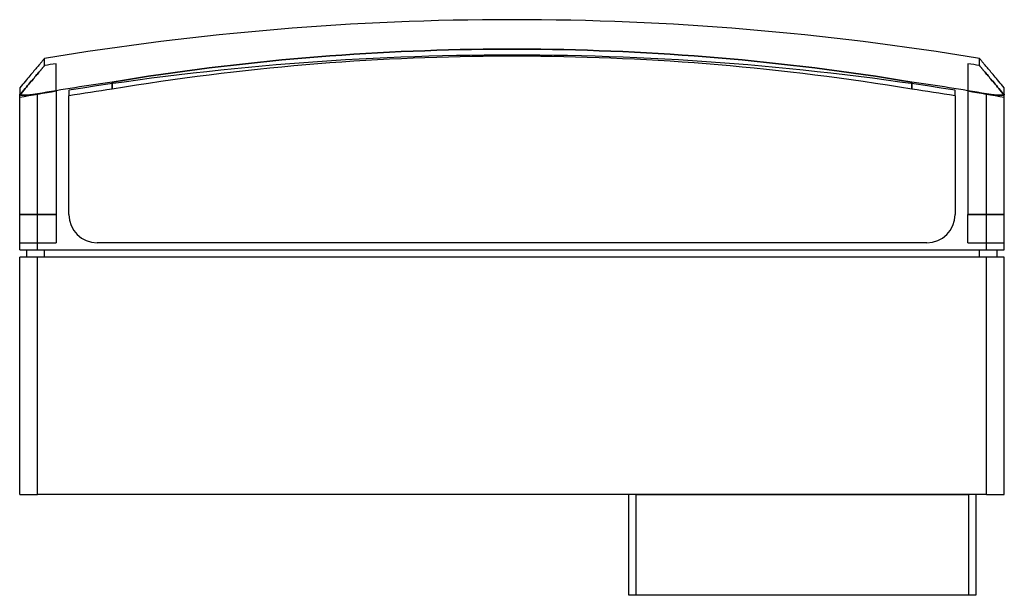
# Model space of a CAD drawing. Header units: millimetres. Extents: x -139 to 139, y -28 to 134.
import ezdxf

# ---------------------------------------------------------------- set-up
doc = ezdxf.new("R2010")
doc.units = ezdxf.units.MM
doc.layers.add('MAIN-1', color=7, linetype='Continuous')
doc.layers.add('MAIN-2', color=7, linetype='Continuous')

msp = doc.modelspace()

# ---------------------------------------------------------------- linework, layer by layer
at = {"layer": 'MAIN-1'}
for p, q in [((-31.25, 124.99), (-27.91, 125.13)), ((-27.91, 125.13), (-24.59, 125.25)), ((-24.59, 125.25), (-21.27, 125.36)), ((-21.27, 125.36), (-17.97, 125.46)), ((-17.97, 125.46), (-14.67, 125.54)), ((-14.67, 125.54), (-11.39, 125.6)), ((-11.39, 125.6), (-8.12, 125.64)), ((-8.12, 125.64), (-4.86, 125.67)), ((-4.86, 125.67), (-1.62, 125.69)), ((-1.62, 125.69), (1.62, 125.69)), ((1.62, 125.69), (4.86, 125.67)), ((4.86, 125.67), (8.12, 125.64)), ((8.12, 125.64), (11.39, 125.6)), ((11.39, 125.6), (14.67, 125.54)), ((14.67, 125.54), (17.97, 125.46)), ((17.97, 125.46), (21.27, 125.36)), ((21.27, 125.36), (24.59, 125.25)), ((24.59, 125.25), (27.91, 125.13)), ((27.91, 125.13), (31.25, 124.99)), ((-132.54, 122.39), (-132.66, 122.26)), ((-132.44, 122.52), (-132.54, 122.39)), ((-132.34, 122.63), (-132.44, 122.52)), ((-132.26, 122.72), (-132.34, 122.63)), ((-132.19, 122.81), (-132.26, 122.72)), ((-132.13, 122.88), (-132.19, 122.81)), ((-132.09, 122.93), (-132.13, 122.88)), ((-132.1, 122.91), (-132.07, 122.95)), ((-132.05, 122.98), (-132.09, 122.93)), ((-132.07, 122.95), (-132.05, 122.98)), ((-132.02, 123.01), (-132.05, 122.98)), ((-132.05, 122.98), (-132.03, 123)), ((-132.03, 123), (-132.01, 123.02)), ((-132.01, 123.03), (-132.02, 123.01)), ((-132.01, 123.02), (-132, 123.03)), ((-132, 123.03), (-132.01, 123.03)), ((-132, 123.03), (-132, 123.03)), ((-68.42, 122.3), (-65.01, 122.63)), ((-65.01, 122.63), (-61.61, 122.94)), ((-61.61, 122.94), (-58.21, 123.24)), ((-58.21, 123.24), (-54.82, 123.51)), ((-54.82, 123.51), (-51.43, 123.78)), ((-51.43, 123.78), (-48.05, 124.02)), ((-48.05, 124.02), (-44.68, 124.25)), ((-44.68, 124.25), (-41.31, 124.46)), ((-41.29, 122.46), (-44.66, 122.25)), ((-41.31, 124.46), (-37.95, 124.65)), ((-37.93, 122.65), (-41.29, 122.46)), ((-37.95, 124.65), (-34.59, 124.83)), ((-34.58, 122.83), (-37.93, 122.65)), ((-34.59, 124.83), (-31.25, 124.99)), ((-31.24, 122.99), (-34.58, 122.83)), ((-27.9, 123.13), (-31.24, 122.99)), ((-24.58, 123.25), (-27.9, 123.13)), ((-21.26, 123.36), (-24.58, 123.25)), ((-17.96, 123.46), (-21.26, 123.36)), ((-14.66, 123.54), (-17.96, 123.46)), ((-11.38, 123.6), (-14.66, 123.54)), ((-8.11, 123.64), (-11.38, 123.6)), ((-4.86, 123.67), (-8.11, 123.64)), ((-1.62, 123.69), (-4.86, 123.67)), ((1.62, 123.69), (-1.62, 123.69)), ((4.86, 123.67), (1.62, 123.69)), ((8.11, 123.64), (4.86, 123.67)), ((11.38, 123.6), (8.11, 123.64)), ((14.66, 123.54), (11.38, 123.6)), ((17.96, 123.46), (14.66, 123.54)), ((21.26, 123.36), (17.96, 123.46)), ((24.58, 123.25), (21.26, 123.36)), ((27.9, 123.13), (24.58, 123.25)), ((31.24, 122.99), (27.9, 123.13)), ((34.58, 122.83), (31.24, 122.99)), ((31.25, 124.99), (34.59, 124.83)), ((37.93, 122.65), (34.58, 122.83)), ((34.59, 124.83), (37.95, 124.65)), ((41.29, 122.46), (37.93, 122.65)), ((37.95, 124.65), (41.31, 124.46)), ((44.66, 122.25), (41.29, 122.46)), ((41.31, 124.46), (44.68, 124.25)), ((44.68, 124.25), (48.05, 124.02)), ((48.05, 124.02), (51.43, 123.78)), ((51.43, 123.78), (54.82, 123.51)), ((54.82, 123.51), (58.21, 123.24)), ((58.21, 123.24), (61.61, 122.94)), ((61.61, 122.94), (65.01, 122.63)), ((65.01, 122.63), (68.42, 122.3)), ((132, 123.03), (132, 123.03)), ((132, 123.03), (132.01, 123.02)), ((132.01, 123.03), (132, 123.03)), ((132.02, 123.01), (132.01, 123.03)), ((132.01, 123.02), (132.03, 123)), ((132.05, 122.98), (132.02, 123.01)), ((132.03, 123), (132.05, 122.98)), ((132.05, 122.98), (132.07, 122.95)), ((132.09, 122.93), (132.05, 122.98)), ((132.07, 122.95), (132.1, 122.91)), ((132.13, 122.88), (132.09, 122.93)), ((132.19, 122.81), (132.13, 122.88)), ((132.26, 122.72), (132.19, 122.81)), ((132.34, 122.63), (132.26, 122.72)), ((132.44, 122.52), (132.34, 122.63)), ((132.54, 122.39), (132.44, 122.52)), ((132.66, 122.26), (132.54, 122.39)), ((-134.71, 119.83), (-134.97, 119.52)), ((-134.46, 120.12), (-134.71, 119.83)), ((-134.23, 120.4), (-134.46, 120.12)), ((-134.01, 120.66), (-134.23, 120.4)), ((-133.8, 120.91), (-134.01, 120.66)), ((-133.6, 121.14), (-133.8, 120.91)), ((-133.41, 121.37), (-133.6, 121.14)), ((-133.24, 121.57), (-133.41, 121.37)), ((-133.08, 121.76), (-133.24, 121.57)), ((-132.92, 121.94), (-133.08, 121.76)), ((-132.79, 122.11), (-132.92, 121.94)), ((-132.66, 122.26), (-132.79, 122.11)), ((-92.34, 119.49), (-88.92, 119.94)), ((-88.92, 119.94), (-85.5, 120.38)), ((-85.5, 120.38), (-82.08, 120.8)), ((-82.08, 120.8), (-78.66, 121.2)), ((-78.66, 121.2), (-75.24, 121.58)), ((-75.24, 119.58), (-78.65, 119.2)), ((-75.24, 121.58), (-71.83, 121.95)), ((-71.82, 119.95), (-75.24, 119.58)), ((-71.83, 121.95), (-68.42, 122.3)), ((-68.41, 120.3), (-71.82, 119.95)), ((-65, 120.63), (-68.41, 120.3)), ((-61.6, 120.94), (-65, 120.63)), ((-58.2, 121.24), (-61.6, 120.94)), ((-54.81, 121.52), (-58.2, 121.24)), ((-51.42, 121.78), (-54.81, 121.52)), ((-48.04, 122.02), (-51.42, 121.78)), ((-44.66, 122.25), (-48.04, 122.02)), ((48.04, 122.02), (44.66, 122.25)), ((51.42, 121.78), (48.04, 122.02)), ((54.81, 121.52), (51.42, 121.78)), ((58.2, 121.24), (54.81, 121.52)), ((61.6, 120.94), (58.2, 121.24)), ((65, 120.63), (61.6, 120.94)), ((68.41, 120.3), (65, 120.63)), ((71.82, 119.95), (68.41, 120.3)), ((68.42, 122.3), (71.83, 121.95)), ((75.24, 119.58), (71.82, 119.95)), ((71.83, 121.95), (75.24, 121.58)), ((75.24, 121.58), (78.66, 121.2)), ((78.65, 119.2), (75.24, 119.58)), ((78.66, 121.2), (82.08, 120.8)), ((82.08, 120.8), (85.5, 120.38)), ((85.5, 120.38), (88.92, 119.94)), ((88.92, 119.94), (92.34, 119.49)), ((132.79, 122.11), (132.66, 122.26)), ((132.92, 121.94), (132.79, 122.11)), ((133.08, 121.76), (132.92, 121.94)), ((133.24, 121.57), (133.08, 121.76)), ((133.41, 121.37), (133.24, 121.57)), ((133.6, 121.14), (133.41, 121.37)), ((133.8, 120.91), (133.6, 121.14)), ((134.01, 120.66), (133.8, 120.91)), ((134.23, 120.4), (134.01, 120.66)), ((134.46, 120.12), (134.23, 120.4)), ((134.71, 119.83), (134.46, 120.12)), ((134.97, 119.52), (134.71, 119.83)), ((-137.11, 116.98), (-137.46, 116.56)), ((-136.77, 117.38), (-137.11, 116.98)), ((-136.44, 117.78), (-136.77, 117.38)), ((-136.12, 118.16), (-136.44, 117.78)), ((-135.81, 118.52), (-136.12, 118.16)), ((-135.52, 118.87), (-135.81, 118.52)), ((-135.24, 119.2), (-135.52, 118.87)), ((-134.97, 119.52), (-135.24, 119.2)), ((-112.85, 116.39), (-109.44, 116.95)), ((-109.44, 116.95), (-106.02, 117.49)), ((-106.02, 117.49), (-102.6, 118.02)), ((-102.6, 118.02), (-99.18, 118.53)), ((-99.18, 118.53), (-95.76, 119.02)), ((-95.76, 117.02), (-99.18, 116.53)), ((-95.76, 119.02), (-92.34, 119.49)), ((-92.34, 117.49), (-95.76, 117.02)), ((-88.91, 117.94), (-92.34, 117.49)), ((-85.49, 118.38), (-88.91, 117.94)), ((-82.07, 118.8), (-85.49, 118.38)), ((-78.65, 119.2), (-82.07, 118.8)), ((82.07, 118.8), (78.65, 119.2)), ((85.49, 118.38), (82.07, 118.8)), ((88.91, 117.94), (85.49, 118.38)), ((92.34, 117.49), (88.91, 117.94)), ((92.34, 119.49), (95.76, 119.02)), ((95.76, 117.02), (92.34, 117.49)), ((95.76, 119.02), (99.18, 118.53)), ((99.18, 116.53), (95.76, 117.02)), ((99.18, 118.53), (102.6, 118.02)), ((102.6, 118.02), (106.02, 117.49)), ((106.02, 117.49), (109.44, 116.95)), ((109.44, 116.95), (112.85, 116.39)), ((135.24, 119.2), (134.97, 119.52)), ((135.52, 118.87), (135.24, 119.2)), ((135.81, 118.52), (135.52, 118.87)), ((136.12, 118.16), (135.81, 118.52)), ((136.44, 117.78), (136.12, 118.16)), ((136.77, 117.38), (136.44, 117.78)), ((137.11, 116.98), (136.77, 117.38)), ((137.46, 116.56), (137.11, 116.98)), ((-138.6, 115.2), (-139, 114.72)), ((-139, 114.72), (-139, 112.94)), ((-138.21, 115.67), (-138.6, 115.2)), ((-137.83, 116.12), (-138.21, 115.67)), ((-137.46, 116.56), (-137.83, 116.12)), ((-112.85, 114.39), (-112.85, 116.39)), ((-109.44, 114.95), (-112.85, 114.39)), ((-106.02, 115.49), (-109.44, 114.95)), ((-102.6, 116.02), (-106.02, 115.49)), ((-99.18, 116.53), (-102.6, 116.02)), ((102.6, 116.02), (99.18, 116.53)), ((106.02, 115.49), (102.6, 116.02)), ((109.44, 114.95), (106.02, 115.49)), ((112.85, 114.39), (109.44, 114.95)), ((112.85, 116.39), (112.85, 114.39)), ((137.83, 116.12), (137.46, 116.56)), ((138.21, 115.67), (137.83, 116.12)), ((138.6, 115.2), (138.21, 115.67)), ((139, 114.72), (138.6, 115.2)), ((139, 112.94), (139, 114.72)), ((-139, 112.94), (-139, 112.91)), ((-139, 69), (-139, 112.94)), ((-139, 112.91), (-138.98, 112.88)), ((-138.98, 112.88), (-138.96, 112.85)), ((-138.96, 112.85), (-138.92, 112.83)), ((-138.92, 112.83), (-138.88, 112.8)), ((-138.88, 112.8), (-138.82, 112.78)), ((-138.82, 112.78), (-138.76, 112.75)), ((-138.76, 112.75), (-138.68, 112.73)), ((-138.68, 112.73), (-138.6, 112.72)), ((-138.6, 112.72), (-138.5, 112.7)), ((-138.5, 112.7), (-138.4, 112.69)), ((-138.4, 112.69), (-138.29, 112.68)), ((-138.29, 112.68), (-138.17, 112.67)), ((-138.17, 112.67), (-138.04, 112.66)), ((-138.04, 112.66), (-137.9, 112.66)), ((-137.9, 112.66), (-137.76, 112.66)), ((-137.76, 112.66), (-137.61, 112.66)), ((-137.61, 112.66), (-137.46, 112.66)), ((-137.46, 112.66), (-137.29, 112.67)), ((-137.29, 112.67), (-137.12, 112.68)), ((-137.12, 112.68), (-136.95, 112.69)), ((-136.95, 112.69), (-136.76, 112.7)), ((-136.76, 112.7), (-136.57, 112.71)), ((-136.57, 112.71), (-136.37, 112.73)), ((-136.37, 112.73), (-136.17, 112.75)), ((-136.17, 112.75), (-135.96, 112.77)), ((-135.96, 112.77), (-135.75, 112.79)), ((-135.75, 112.79), (-135.53, 112.82)), ((-135.53, 112.82), (-135.31, 112.85)), ((-135.31, 112.85), (-135.09, 112.88)), ((-135.09, 112.88), (-134.87, 112.91)), ((-134.87, 112.91), (-134.65, 112.94)), ((-134.65, 112.94), (-134.43, 112.98)), ((-134.43, 112.98), (-134.21, 113.01)), ((-134.21, 113.01), (-134, 113.05)), ((-134, 69), (-134, 113.05)), ((-125.1, 79), (-125.1, 112.53)), ((125.1, 112.53), (125.1, 79)), ((134, 113.05), (134.21, 113.01)), ((134, 69), (134, 113.05)), ((134.21, 113.01), (134.43, 112.98)), ((134.43, 112.98), (134.65, 112.94)), ((134.65, 112.94), (134.87, 112.91)), ((134.87, 112.91), (135.09, 112.88)), ((135.09, 112.88), (135.31, 112.85)), ((135.31, 112.85), (135.53, 112.82)), ((135.53, 112.82), (135.75, 112.79)), ((135.75, 112.79), (135.96, 112.77)), ((135.96, 112.77), (136.17, 112.75)), ((136.17, 112.75), (136.37, 112.73)), ((136.37, 112.73), (136.57, 112.71)), ((136.57, 112.71), (136.76, 112.7)), ((136.76, 112.7), (136.95, 112.69)), ((136.95, 112.69), (137.12, 112.68)), ((137.12, 112.68), (137.29, 112.67)), ((137.29, 112.67), (137.46, 112.66)), ((137.46, 112.66), (137.61, 112.66)), ((137.61, 112.66), (137.76, 112.66)), ((137.76, 112.66), (137.9, 112.66)), ((137.9, 112.66), (138.04, 112.66)), ((138.04, 112.66), (138.17, 112.67)), ((138.17, 112.67), (138.29, 112.68)), ((138.29, 112.68), (138.4, 112.69)), ((138.4, 112.69), (138.5, 112.7)), ((138.5, 112.7), (138.6, 112.72)), ((138.6, 112.72), (138.68, 112.73)), ((138.68, 112.73), (138.76, 112.75)), ((138.76, 112.75), (138.82, 112.78)), ((138.82, 112.78), (138.88, 112.8)), ((138.88, 112.8), (138.92, 112.83)), ((138.92, 112.83), (138.96, 112.85)), ((138.96, 112.85), (138.98, 112.88)), ((138.98, 112.88), (139, 112.91)), ((139, 112.91), (139, 112.94)), ((139, 69), (139, 112.94)), ((117.1, 71), (-117.1, 71)), ((-139, 69), (-134, 69)), ((-134, 67), (-139, 67)), ((-139, 0), (-139, 67)), ((-137, 67), (-137, 69)), ((-134, 69), (134, 69)), ((134, 67), (-134, 67)), ((-134, 0), (-134, 67)), ((-132, 67), (-132, 69)), ((132, 67), (132, 69)), ((134, 69), (139, 69)), ((139, 67), (134, 67)), ((134, 0), (134, 67)), ((137, 67), (137, 69)), ((139, 0), (139, 67)), ((33, -28.5), (33, 0)), ((131, 0), (131, -28.5)), ((-139, 0), (-134, 0)), ((134, 0), (-134, 0)), ((134, 0), (139, 0)), ((131, -28.5), (33, -28.5))]:
    msp.add_line(p, q, dxfattribs=at)
for centre, radius, start, end in [((0, -666), 800, 89.99998, 99.49722), ((0, -666), 800, 80.50275, 89.99998), ((0, -666), 790.49, 98.20789, 99.75963), ((0, -668), 790.49, 98.20789, 99.10571), ((0, -666), 790.49, 80.24033, 81.79213), ((0, -668), 790.49, 80.89425, 81.79213), ((-117.1, 79), 8, 180, 270), ((117.1, 79), 8, 270, 0)]:
    msp.add_arc(centre, radius, start, end, dxfattribs=at)
at = {"layer": 'MAIN-2'}
for p, q in [((-27.91, 125.13), (-31.25, 124.99)), ((-24.59, 125.25), (-27.91, 125.13)), ((-21.27, 125.36), (-24.59, 125.25)), ((-17.97, 125.46), (-21.27, 125.36)), ((-14.67, 125.54), (-17.97, 125.46)), ((-11.39, 125.6), (-14.67, 125.54)), ((-8.12, 125.64), (-11.39, 125.6)), ((-4.86, 125.67), (-8.12, 125.64)), ((-1.62, 125.69), (-4.86, 125.67)), ((1.62, 125.69), (-1.62, 125.69)), ((4.86, 125.67), (1.62, 125.69)), ((8.12, 125.64), (4.86, 125.67)), ((11.39, 125.6), (8.12, 125.64)), ((14.67, 125.54), (11.39, 125.6)), ((17.97, 125.46), (14.67, 125.54)), ((21.27, 125.36), (17.97, 125.46)), ((24.59, 125.25), (21.27, 125.36)), ((27.91, 125.13), (24.59, 125.25)), ((31.25, 124.99), (27.91, 125.13)), ((-132, 121.03), (-132, 123.03)), ((-65.01, 122.63), (-68.42, 122.3)), ((-61.61, 122.94), (-65.01, 122.63)), ((-58.21, 123.24), (-61.61, 122.94)), ((-54.82, 123.51), (-58.21, 123.24)), ((-51.43, 123.78), (-54.82, 123.51)), ((-48.05, 124.02), (-51.43, 123.78)), ((-44.68, 124.25), (-48.05, 124.02)), ((-41.31, 124.46), (-44.68, 124.25)), ((-37.95, 124.65), (-41.31, 124.46)), ((-34.59, 124.83), (-37.95, 124.65)), ((-31.25, 124.99), (-34.59, 124.83)), ((34.59, 124.83), (31.25, 124.99)), ((37.95, 124.65), (34.59, 124.83)), ((41.31, 124.46), (37.95, 124.65)), ((44.68, 124.25), (41.31, 124.46)), ((48.05, 124.02), (44.68, 124.25)), ((51.43, 123.78), (48.05, 124.02)), ((54.82, 123.51), (51.43, 123.78)), ((58.21, 123.24), (54.82, 123.51)), ((61.61, 122.94), (58.21, 123.24)), ((65.01, 122.63), (61.61, 122.94)), ((68.42, 122.3), (65.01, 122.63)), ((132, 121.03), (132, 123.03)), ((-133.24, 119.57), (-133.41, 119.37)), ((-133.41, 119.37), (-133.24, 119.57)), ((-133.07, 119.76), (-133.24, 119.57)), ((-133.24, 119.57), (-133.07, 119.76)), ((-132.92, 119.94), (-133.07, 119.76)), ((-133.07, 119.76), (-132.92, 119.94)), ((-132.78, 120.11), (-132.92, 119.94)), ((-132.92, 119.94), (-132.78, 120.11)), ((-132.66, 120.26), (-132.78, 120.11)), ((-132.78, 120.11), (-132.66, 120.26)), ((-132.54, 120.39), (-132.66, 120.26)), ((-132.66, 120.26), (-132.54, 120.39)), ((-132.44, 120.52), (-132.54, 120.39)), ((-132.54, 120.39), (-132.44, 120.52)), ((-132.34, 120.63), (-132.44, 120.52)), ((-132.44, 120.52), (-132.34, 120.63)), ((-132.26, 120.72), (-132.34, 120.63)), ((-132.34, 120.63), (-132.26, 120.72)), ((-132.19, 120.81), (-132.26, 120.72)), ((-132.26, 120.72), (-132.19, 120.81)), ((-132.13, 120.88), (-132.19, 120.81)), ((-132.19, 120.81), (-132.13, 120.88)), ((-132.09, 120.93), (-132.13, 120.88)), ((-132.13, 120.88), (-132.09, 120.93)), ((-132.05, 120.98), (-132.09, 120.93)), ((-132.09, 120.93), (-132.05, 120.98)), ((-132.02, 121.01), (-132.05, 120.98)), ((-132.05, 120.98), (-132.02, 121.01)), ((-132.01, 121.03), (-132.02, 121.01)), ((-132.02, 121.01), (-132.01, 121.03)), ((-132, 121.03), (-132.01, 121.03)), ((-132.01, 121.03), (-132, 121.03)), ((-128.7, 113.78), (-128.7, 121.58)), ((-88.92, 119.94), (-92.34, 119.49)), ((-85.5, 120.38), (-88.92, 119.94)), ((-82.08, 120.8), (-85.5, 120.38)), ((-78.66, 121.2), (-82.08, 120.8)), ((-75.24, 121.58), (-78.66, 121.2)), ((-71.83, 121.95), (-75.24, 121.58)), ((-68.42, 122.3), (-71.83, 121.95)), ((71.83, 121.95), (68.42, 122.3)), ((75.24, 121.58), (71.83, 121.95)), ((78.66, 121.2), (75.24, 121.58)), ((82.08, 120.8), (78.66, 121.2)), ((85.5, 120.38), (82.08, 120.8)), ((88.92, 119.94), (85.5, 120.38)), ((92.34, 119.49), (88.92, 119.94)), ((128.7, 121.58), (128.7, 113.78)), ((132, 121.03), (132.01, 121.03)), ((132.01, 121.03), (132, 121.03)), ((132.01, 121.03), (132.02, 121.01)), ((132.02, 121.01), (132.01, 121.03)), ((132.02, 121.01), (132.05, 120.98)), ((132.05, 120.98), (132.02, 121.01)), ((132.05, 120.98), (132.09, 120.93)), ((132.09, 120.93), (132.05, 120.98)), ((132.09, 120.93), (132.13, 120.88)), ((132.13, 120.88), (132.09, 120.93)), ((132.13, 120.88), (132.19, 120.81)), ((132.19, 120.81), (132.13, 120.88)), ((132.19, 120.81), (132.26, 120.72)), ((132.26, 120.72), (132.19, 120.81)), ((132.26, 120.72), (132.34, 120.63)), ((132.34, 120.63), (132.26, 120.72)), ((132.34, 120.63), (132.44, 120.52)), ((132.44, 120.52), (132.34, 120.63)), ((132.44, 120.52), (132.54, 120.39)), ((132.54, 120.39), (132.44, 120.52)), ((132.54, 120.39), (132.66, 120.26)), ((132.66, 120.26), (132.54, 120.39)), ((132.66, 120.26), (132.78, 120.11)), ((132.78, 120.11), (132.66, 120.26)), ((132.78, 120.11), (132.92, 119.94)), ((132.92, 119.94), (132.78, 120.11)), ((132.92, 119.94), (133.07, 119.76)), ((133.07, 119.76), (132.92, 119.94)), ((133.07, 119.76), (133.24, 119.57)), ((133.24, 119.57), (133.07, 119.76)), ((133.24, 119.57), (133.41, 119.37)), ((133.41, 119.37), (133.24, 119.57)), ((-135.52, 116.87), (-135.81, 116.52)), ((-135.81, 116.52), (-135.52, 116.87)), ((-135.24, 117.2), (-135.52, 116.87)), ((-135.52, 116.87), (-135.24, 117.2)), ((-134.96, 117.52), (-135.24, 117.2)), ((-135.24, 117.2), (-134.96, 117.52)), ((-134.71, 117.83), (-134.96, 117.52)), ((-134.96, 117.52), (-134.71, 117.83)), ((-134.46, 118.12), (-134.71, 117.83)), ((-134.71, 117.83), (-134.46, 118.12)), ((-134.23, 118.4), (-134.46, 118.12)), ((-134.46, 118.12), (-134.23, 118.4)), ((-134.01, 118.66), (-134.23, 118.4)), ((-134.23, 118.4), (-134.01, 118.66)), ((-133.8, 118.91), (-134.01, 118.66)), ((-134.01, 118.66), (-133.8, 118.91)), ((-133.6, 119.15), (-133.8, 118.91)), ((-133.8, 118.91), (-133.6, 119.15)), ((-133.41, 119.37), (-133.6, 119.15)), ((-133.6, 119.15), (-133.41, 119.37)), ((-109.44, 116.95), (-112.85, 116.39)), ((-106.02, 117.49), (-109.44, 116.95)), ((-102.6, 118.02), (-106.02, 117.49)), ((-99.18, 118.53), (-102.6, 118.02)), ((-95.76, 119.02), (-99.18, 118.53)), ((-92.34, 119.49), (-95.76, 119.02)), ((95.76, 119.02), (92.34, 119.49)), ((99.18, 118.53), (95.76, 119.02)), ((102.6, 118.02), (99.18, 118.53)), ((106.02, 117.49), (102.6, 118.02)), ((109.44, 116.95), (106.02, 117.49)), ((112.85, 116.39), (109.44, 116.95)), ((133.41, 119.37), (133.6, 119.15)), ((133.6, 119.15), (133.41, 119.37)), ((133.6, 119.15), (133.8, 118.91)), ((133.8, 118.91), (133.6, 119.15)), ((133.8, 118.91), (134.01, 118.66)), ((134.01, 118.66), (133.8, 118.91)), ((134.01, 118.66), (134.23, 118.4)), ((134.23, 118.4), (134.01, 118.66)), ((134.23, 118.4), (134.46, 118.12)), ((134.46, 118.12), (134.23, 118.4)), ((134.46, 118.12), (134.71, 117.83)), ((134.71, 117.83), (134.46, 118.12)), ((134.71, 117.83), (134.96, 117.52)), ((134.96, 117.52), (134.71, 117.83)), ((134.96, 117.52), (135.24, 117.2)), ((135.24, 117.2), (134.96, 117.52)), ((135.24, 117.2), (135.52, 116.87)), ((135.52, 116.87), (135.24, 117.2)), ((135.52, 116.87), (135.81, 116.52)), ((135.81, 116.52), (135.52, 116.87)), ((-137.83, 114.12), (-138.21, 113.67)), ((-138.21, 113.67), (-137.83, 114.12)), ((-137.46, 114.56), (-137.83, 114.12)), ((-137.83, 114.12), (-137.46, 114.56)), ((-137.11, 114.98), (-137.46, 114.56)), ((-137.46, 114.56), (-137.11, 114.98)), ((-136.77, 115.38), (-137.11, 114.98)), ((-137.11, 114.98), (-136.77, 115.38)), ((-136.44, 115.78), (-136.77, 115.38)), ((-136.77, 115.38), (-136.44, 115.78)), ((-136.12, 116.16), (-136.44, 115.78)), ((-136.44, 115.78), (-136.12, 116.16)), ((-135.81, 116.52), (-136.12, 116.16)), ((-136.12, 116.16), (-135.81, 116.52)), ((-125.1, 114.08), (-125.1, 112.53)), ((-112.85, 116.39), (-112.85, 114.39)), ((112.85, 114.39), (112.85, 116.39)), ((125.1, 112.53), (125.1, 114.08)), ((135.81, 116.52), (136.12, 116.16)), ((136.12, 116.16), (135.81, 116.52)), ((136.12, 116.16), (136.44, 115.78)), ((136.44, 115.78), (136.12, 116.16)), ((136.44, 115.78), (136.77, 115.38)), ((136.77, 115.38), (136.44, 115.78)), ((136.77, 115.38), (137.11, 114.98)), ((137.11, 114.98), (136.77, 115.38)), ((137.11, 114.98), (137.46, 114.56)), ((137.46, 114.56), (137.11, 114.98)), ((137.46, 114.56), (137.83, 114.12)), ((137.83, 114.12), (137.46, 114.56)), ((137.83, 114.12), (138.21, 113.67)), ((138.21, 113.67), (137.83, 114.12)), ((-138.6, 113.2), (-139, 112.72)), ((-139, 112.72), (-138.6, 113.2)), ((-139, 112.91), (-139, 112.94)), ((-138.98, 112.88), (-139, 112.91)), ((-138.96, 112.85), (-138.98, 112.88)), ((-138.92, 112.83), (-138.96, 112.85)), ((-138.88, 112.8), (-138.92, 112.83)), ((-138.82, 112.78), (-138.88, 112.8)), ((-138.76, 112.75), (-138.82, 112.78)), ((-138.68, 112.73), (-138.76, 112.75)), ((-138.6, 112.72), (-138.68, 112.73)), ((-138.21, 113.67), (-138.6, 113.2)), ((-138.6, 113.2), (-138.21, 113.67)), ((-138.5, 112.7), (-138.6, 112.72)), ((-138.4, 112.69), (-138.5, 112.7)), ((-138.29, 112.68), (-138.4, 112.69)), ((-138.17, 112.67), (-138.29, 112.68)), ((-138.04, 112.66), (-138.17, 112.67)), ((-137.9, 112.66), (-138.04, 112.66)), ((-137.76, 112.66), (-137.9, 112.66)), ((-137.61, 112.66), (-137.76, 112.66)), ((-137.46, 112.66), (-137.61, 112.66)), ((-137.29, 112.67), (-137.46, 112.66)), ((-137.12, 112.68), (-137.29, 112.67)), ((-136.95, 112.69), (-137.12, 112.68)), ((-136.76, 112.7), (-136.95, 112.69)), ((-136.57, 112.71), (-136.76, 112.7)), ((-136.37, 112.73), (-136.57, 112.71)), ((-136.17, 112.75), (-136.37, 112.73)), ((-135.96, 112.77), (-136.17, 112.75)), ((-135.75, 112.79), (-135.96, 112.77)), ((-135.53, 112.82), (-135.75, 112.79)), ((-135.31, 112.85), (-135.53, 112.82)), ((-135.09, 112.88), (-135.31, 112.85)), ((-134.87, 112.91), (-135.09, 112.88)), ((-134.65, 112.94), (-134.87, 112.91)), ((-134.43, 112.98), (-134.65, 112.94)), ((-134.21, 113.01), (-134.43, 112.98)), ((-134, 113.05), (-134.21, 113.01)), ((-134, 69), (-134, 113.05)), ((-128.7, 113.78), (-128.7, 79)), ((128.7, 113.78), (128.7, 79)), ((134.21, 113.01), (134, 113.05)), ((134, 69), (134, 113.05)), ((134.43, 112.98), (134.21, 113.01)), ((134.65, 112.94), (134.43, 112.98)), ((134.87, 112.91), (134.65, 112.94)), ((135.09, 112.88), (134.87, 112.91)), ((135.31, 112.85), (135.09, 112.88)), ((135.53, 112.82), (135.31, 112.85)), ((135.75, 112.79), (135.53, 112.82)), ((135.96, 112.77), (135.75, 112.79)), ((136.17, 112.75), (135.96, 112.77)), ((136.37, 112.73), (136.17, 112.75)), ((136.57, 112.71), (136.37, 112.73)), ((136.76, 112.7), (136.57, 112.71)), ((136.95, 112.69), (136.76, 112.7)), ((137.12, 112.68), (136.95, 112.69)), ((137.29, 112.67), (137.12, 112.68)), ((137.46, 112.66), (137.29, 112.67)), ((137.61, 112.66), (137.46, 112.66)), ((137.76, 112.66), (137.61, 112.66)), ((137.9, 112.66), (137.76, 112.66)), ((138.04, 112.66), (137.9, 112.66)), ((138.17, 112.67), (138.04, 112.66)), ((138.29, 112.68), (138.17, 112.67)), ((138.21, 113.67), (138.6, 113.2)), ((138.6, 113.2), (138.21, 113.67)), ((138.4, 112.69), (138.29, 112.68)), ((138.5, 112.7), (138.4, 112.69)), ((138.6, 112.72), (138.5, 112.7)), ((138.6, 113.2), (139, 112.72)), ((139, 112.72), (138.6, 113.2)), ((138.68, 112.73), (138.6, 112.72)), ((138.76, 112.75), (138.68, 112.73)), ((138.82, 112.78), (138.76, 112.75)), ((138.88, 112.8), (138.82, 112.78)), ((138.92, 112.83), (138.88, 112.8)), ((138.96, 112.85), (138.92, 112.83)), ((138.98, 112.88), (138.96, 112.85)), ((139, 112.91), (138.98, 112.88)), ((139, 112.94), (139, 112.91)), ((-128.7, 79), (-139, 79)), ((-139, 79), (-128.7, 79)), ((-128.7, 79), (-128.7, 71)), ((-125.1, 79), (-125.1, 79)), ((-125.1, 79), (-125.1, 79)), ((125.1, 79), (125.1, 79)), ((125.1, 79), (125.1, 79)), ((128.7, 79), (139, 79)), ((128.7, 71), (128.7, 79)), ((139, 79), (128.7, 79)), ((-139, 71), (-139, 71)), ((-139, 71), (-128.7, 71)), ((-128.7, 71), (-128.7, 71)), ((-117.1, 71), (-117.1, 71)), ((-117.1, 71), (-117.1, 71)), ((117.1, 71), (117.1, 71)), ((117.1, 71), (117.1, 71)), ((128.7, 71), (139, 71)), ((128.7, 71), (128.7, 71)), ((139, 71), (139, 71)), ((-139, 69), (-139, 69)), ((-139, 67), (-139, 67)), ((-137, 69), (-137, 69)), ((-137, 67), (-137, 67)), ((-134, 0), (-134, 67)), ((-132, 67), (-132, 69)), ((132, 67), (132, 69)), ((134, 0), (134, 67)), ((137, 69), (137, 69)), ((137, 67), (137, 67)), ((139, 69), (139, 69)), ((139, 67), (139, 67)), ((-139, 0), (-139, 0)), ((35, 0), (129, 0)), ((35, 0), (35, -28.5)), ((129, -28.5), (129, 0)), ((139, 0), (139, 0))]:
    msp.add_line(p, q, dxfattribs=at)
for centre, radius, start, end in [((0, -668), 792.02, 80.91207, 99.08795), ((0, -668), 792.02, 80.91207, 99.08795), ((0, -668), 800, 99.25766, 99.49722), ((0, -668), 800, 80.50275, 80.7423), ((0, -666), 790.49, 98.20789, 99.75963), ((0, -666), 790.49, 80.24033, 81.79213), ((0, -668), 792.3, 99.34842, 100.10415), ((0, -668), 792.3, 99.34842, 100.10415), ((0, -668), 792.3, 79.89587, 80.6516), ((0, -668), 792.3, 79.89587, 80.6516)]:
    msp.add_arc(centre, radius, start, end, dxfattribs=at)

doc.saveas('drawing.dxf')
